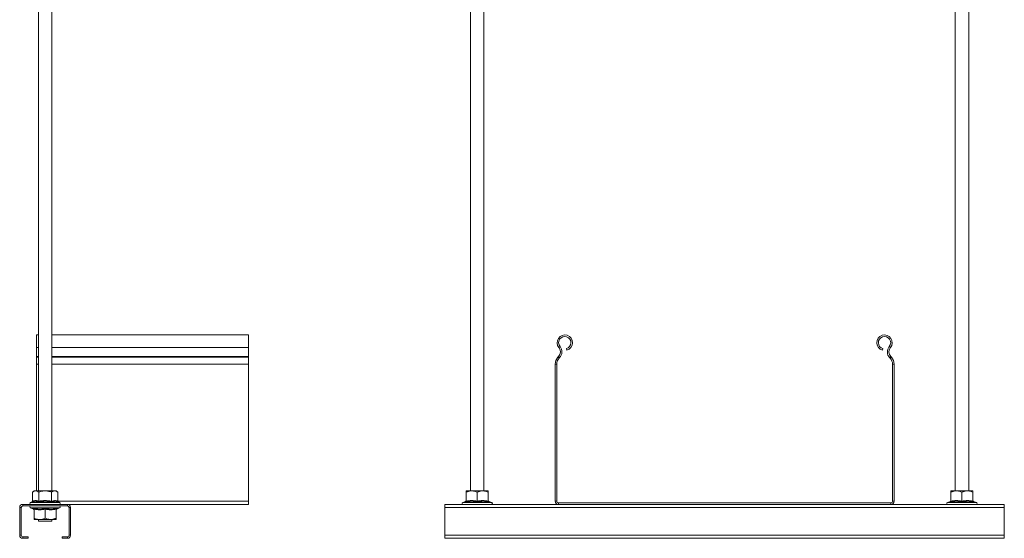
# Model space of a CAD drawing. Header units: millimetres. Extents: x 398 to 1073, y -25 to 1362.
# Tile 4 of 7: x 492 to 1073, y 750 to 1056. Entities that reach past the tile are written whole.
import ezdxf

# ---------------------------------------------------------------- set-up
doc = ezdxf.new("R2010")
doc.units = ezdxf.units.MM

msp = doc.modelspace()

# ---------------------------------------------------------------- linework, layer by layer
at = {"color": 7, "linetype": 'Continuous', "lineweight": 15}
for p, q in [((503.1, 1240.73), (503.1, 777.63)), ((511.1, 777.63), (511.1, 1240.73)), ((758.03, 1240.73), (758.03, 777.63)), ((766.03, 777.63), (766.03, 1240.73)), ((1044.03, 1240.73), (1044.03, 777.63)), ((1052.03, 777.63), (1052.03, 1240.73)), ((503.1, 869.63), (502.1, 869.63)), ((502.1, 862.18), (502.1, 869.63)), ((627.1, 869.63), (511.1, 869.63)), ((627.1, 862.18), (627.1, 869.63)), ((502.1, 856.87), (502.1, 862.18)), ((627.1, 856.87), (627.1, 862.18)), ((810.21, 862.18), (810.9, 862.75)), ((814.89, 860.69), (814.65, 861.56)), ((1001.41, 861.56), (1001.18, 860.69)), ((1005.86, 862.18), (1005.17, 862.75)), ((502.1, 856.51), (502.1, 856.87)), ((502.1, 852.37), (502.1, 856.51)), ((627.1, 856.51), (627.1, 856.87)), ((627.1, 852.37), (627.1, 856.51)), ((810.03, 856.87), (809.68, 856.51)), ((809.68, 856.51), (810.34, 855.89)), ((810.68, 856.25), (810.03, 856.87)), ((810.68, 856.25), (810.34, 855.89)), ((1006.04, 856.87), (1005.39, 856.25)), ((1005.73, 855.89), (1005.39, 856.25)), ((1005.73, 855.89), (1006.38, 856.51)), ((1006.38, 856.51), (1006.04, 856.87)), ((502.1, 777.63), (502.1, 852.37)), ((627.1, 771.53), (627.1, 852.37)), ((808.93, 852.37), (808.03, 852.37)), ((808.03, 852.37), (808.03, 771.53)), ((808.93, 852.37), (808.93, 771.53)), ((1008.03, 852.37), (1007.13, 852.37)), ((1007.13, 771.53), (1007.13, 852.37)), ((1008.03, 771.53), (1008.03, 852.37)), ((500.6, 777.63), (499.59, 776.83)), ((499.59, 771.57), (499.59, 776.83)), ((501.47, 777.63), (500.6, 777.63)), ((507.1, 777.63), (501.47, 777.63)), ((503.34, 771.57), (503.34, 776.83)), ((512.72, 777.63), (507.1, 777.63)), ((510.85, 771.57), (510.85, 776.83)), ((513.6, 777.63), (512.72, 777.63)), ((514.6, 776.83), (513.6, 777.63)), ((514.6, 771.57), (514.6, 776.83)), ((755.53, 777.63), (758.78, 777.63)), ((755.53, 771.57), (755.53, 776.83)), ((765.28, 777.63), (758.78, 777.63)), ((762.03, 771.57), (762.03, 776.83)), ((768.53, 777.63), (765.28, 777.63)), ((768.53, 771.57), (768.53, 776.83)), ((1041.53, 777.63), (1044.78, 777.63)), ((1041.53, 771.57), (1041.53, 776.83)), ((1051.28, 777.63), (1044.78, 777.63)), ((1048.03, 771.57), (1048.03, 776.83)), ((1054.53, 777.63), (1051.28, 777.63)), ((1054.53, 771.57), (1054.53, 776.83)), ((493, 767.83), (492.1, 767.83)), ((492.1, 767.83), (492.1, 751.43)), ((493, 767.83), (493, 751.43)), ((493.9, 769.63), (493.9, 768.73)), ((520.3, 769.63), (493.9, 769.63)), ((520.3, 768.73), (493.9, 768.73)), ((499.2, 771.07), (498.55, 770.83)), ((498.55, 767.53), (500.25, 766.91)), ((513.94, 766.91), (515.64, 767.53)), ((515.64, 770.83), (514.99, 771.07)), ((627.1, 769.63), (520.3, 769.63)), ((520.3, 768.73), (520.3, 769.63)), ((522.1, 767.83), (521.2, 767.83)), ((521.2, 751.43), (521.2, 767.83)), ((522.1, 751.43), (522.1, 767.83)), ((627.1, 769.63), (627.1, 771.53)), ((743.03, 769.63), (743.03, 767.83)), ((743.03, 769.63), (1073.03, 769.63)), ((743.03, 767.83), (1073.03, 767.83)), ((743.03, 767.83), (743.03, 751.43)), ((755.19, 771.45), (753.49, 770.83)), ((768.85, 771.39), (768.85, 771.41)), ((770.58, 770.83), (768.87, 771.45)), ((808.03, 771.53), (808.93, 771.53)), ((809.93, 770.53), (809.93, 769.63)), ((809.93, 770.53), (1006.13, 770.53)), ((1006.13, 769.63), (1006.13, 770.53)), ((1007.13, 771.53), (1008.03, 771.53)), ((1041.19, 771.45), (1039.49, 770.83)), ((1054.85, 771.39), (1054.85, 771.41)), ((1056.58, 770.83), (1054.87, 771.45)), ((1073.03, 769.63), (1073.03, 767.83)), ((1073.03, 767.83), (1073.03, 751.43)), ((500.6, 766.8), (500.6, 761.53)), ((507.1, 766.8), (507.1, 761.53)), ((513.6, 766.8), (513.6, 761.53)), ((500.6, 760.73), (503.85, 760.73)), ((503.1, 760.73), (503.1, 759.73)), ((509.97, 759.73), (503.1, 759.73)), ((503.85, 760.73), (510.35, 760.73)), ((511.1, 759.73), (509.97, 759.73)), ((510.35, 760.73), (513.6, 760.73)), ((511.1, 759.73), (511.1, 760.73)), ((492.1, 751.43), (493, 751.43)), ((493.9, 750.53), (493.9, 749.63)), ((493.9, 750.53), (497.1, 750.53)), ((493.9, 749.63), (497.1, 749.63)), ((497.1, 750.53), (497.1, 749.63)), ((517.1, 750.53), (520.3, 750.53)), ((517.1, 749.63), (517.1, 750.53)), ((517.1, 749.63), (520.3, 749.63)), ((520.3, 749.63), (520.3, 750.53)), ((521.2, 751.43), (522.1, 751.43)), ((743.03, 751.43), (743.03, 749.63)), ((743.03, 751.43), (1073.03, 751.43)), ((743.03, 749.63), (1073.03, 749.63)), ((1073.03, 751.43), (1073.03, 749.63))]:
    msp.add_line(p, q, dxfattribs=at)
at = {"color": 8, "linetype": 'Continuous', "lineweight": 15}
for p, q in [((503.1, 862.18), (502.1, 862.18)), ((627.1, 862.18), (511.1, 862.18)), ((503.1, 856.87), (502.1, 856.87)), ((503.1, 856.51), (502.1, 856.51)), ((627.1, 856.87), (511.1, 856.87)), ((627.1, 856.51), (511.1, 856.51)), ((503.1, 852.37), (502.1, 852.37)), ((627.1, 852.37), (511.1, 852.37)), ((498.55, 770.83), (515.64, 770.83)), ((515.64, 767.53), (498.55, 767.53)), ((627.1, 771.53), (514.61, 771.53)), ((753.49, 770.83), (770.58, 770.83)), ((1039.49, 770.83), (1056.58, 770.83))]:
    msp.add_line(p, q, dxfattribs=at)
at = {"color": 7, "linetype": 'Continuous', "lineweight": 15}
for centre, radius, start, end in [((813.71, 865.08), 4.55, 285, 219.68246), ((813.71, 865.08), 3.65, 285, 219.68246), ((1002.36, 865.08), 4.55, 320.31754, 255), ((1002.36, 865.08), 3.65, 320.31754, 255), ((807.13, 859.62), 4, 316.4642, 39.68246), ((807.13, 859.62), 4.9, 316.4642, 39.68246), ((1008.94, 859.62), 4.9, 140.31754, 223.5358), ((1008.94, 859.62), 4, 140.31754, 223.5358), ((814.03, 852.37), 6, 136.4642, 180), ((814.03, 852.37), 5.1, 136.4642, 180), ((1002.03, 852.37), 5.1, 0, 43.5358), ((1002.03, 852.37), 6, 0, 43.5358), ((493.9, 767.83), 1.8, 90, 180), ((493.9, 767.83), 0.9, 90, 180), ((498.76, 770.25), 0.619, 110, 270), ((498.76, 768.11), 0.619, 90, 250), ((500.12, 766.45), 0.48, 0, 71.81095), ((514.08, 766.45), 0.48, 107.7103, 180), ((515.43, 770.25), 0.619, 270, 70), ((515.43, 768.11), 0.619, 290, 90), ((520.3, 767.83), 1.8, 0, 90), ((520.3, 767.83), 0.9, 0, 90), ((753.7, 770.25), 0.619, 110, 270), ((755.05, 771.91), 0.48, 287.67497, 353.3712), ((769.01, 771.91), 0.48, 186.6594, 252.90501), ((770.36, 770.25), 0.619, 270, 70), ((809.93, 771.53), 1.9, 180, 270), ((809.93, 771.53), 1, 180, 270), ((1006.13, 771.53), 1.9, 270, 0), ((1006.13, 771.53), 1, 270, 0), ((1039.7, 770.25), 0.619, 110, 270), ((1041.05, 771.91), 0.48, 287.67567, 353.37223), ((1055.01, 771.91), 0.48, 186.66276, 252.90164), ((1056.36, 770.25), 0.619, 270, 70), ((493.9, 751.43), 1.8, 180, 270), ((493.9, 751.43), 0.9, 180, 270), ((520.3, 751.43), 1.8, 270, 0), ((520.3, 751.43), 0.9, 270, 0)]:
    msp.add_arc(centre, radius, start, end, dxfattribs=at)
for points, knots in [([(501.47, 777.63), (500.97, 777.53), (500.33, 777.4), (499.73, 776.94), (499.59, 776.83)], [0, 0, 0, 0, 0.769007, 1, 1, 1, 1]), ([(503.34, 776.83), (503.08, 777.02), (502.55, 777.41), (501.91, 777.62), (501.54, 777.63), (501.47, 777.63)], [0, 0, 0, 0, 0.434795, 0.879846, 1, 1, 1, 1]), ([(507.1, 777.63), (506.93, 777.63), (505.74, 777.61), (504.47, 777.27), (503.43, 776.87), (503.34, 776.83)], [0, 0, 0, 0, 0.127944, 0.927356, 1, 1, 1, 1]), ([(510.85, 776.83), (510.53, 776.95), (509.33, 777.42), (508.04, 777.54), (507.1, 777.63)], [0, 0, 0, 0, 0.2638975, 1, 1, 1, 1]), ([(512.72, 777.63), (512.23, 777.53), (511.59, 777.4), (510.99, 776.94), (510.85, 776.83)], [0, 0, 0, 0, 0.769007, 1, 1, 1, 1]), ([(514.6, 776.83), (514.34, 777.02), (513.81, 777.41), (513.17, 777.62), (512.8, 777.63), (512.72, 777.63)], [0, 0, 0, 0, 0.434795, 0.879847, 1, 1, 1, 1]), ([(758.78, 777.63), (757.93, 777.53), (756.81, 777.4), (755.77, 776.94), (755.53, 776.83)], [0, 0, 0, 0, 0.769007, 1, 1, 1, 1]), ([(755.53, 777.63), (755.53, 777.63), (755.53, 777.61), (755.53, 777.27), (755.53, 776.87), (755.53, 776.83)], [0, 0, 0, 0, 0.127944, 0.927356, 1, 1, 1, 1]), ([(762.03, 776.83), (761.58, 777.02), (760.66, 777.41), (759.55, 777.62), (758.92, 777.63), (758.78, 777.63)], [0, 0, 0, 0, 0.434794, 0.879848, 1, 1, 1, 1]), ([(765.28, 777.63), (764.43, 777.53), (763.31, 777.4), (762.27, 776.94), (762.03, 776.83)], [0, 0, 0, 0, 0.769008, 1, 1, 1, 1]), ([(768.53, 776.83), (768.08, 777.02), (767.16, 777.41), (766.05, 777.62), (765.42, 777.63), (765.28, 777.63)], [0, 0, 0, 0, 0.434794, 0.879847, 1, 1, 1, 1]), ([(768.53, 777.63), (768.53, 777.63), (768.53, 777.61), (768.53, 777.27), (768.53, 776.87), (768.53, 776.83)], [0, 0, 0, 0, 0.127944, 0.927356, 1, 1, 1, 1]), ([(1044.78, 777.63), (1043.93, 777.53), (1042.81, 777.4), (1041.77, 776.94), (1041.53, 776.83)], [0, 0, 0, 0, 0.769007, 1, 1, 1, 1]), ([(1041.53, 777.63), (1041.53, 777.63), (1041.53, 777.61), (1041.53, 777.27), (1041.53, 776.87), (1041.53, 776.83)], [0, 0, 0, 0, 0.127944, 0.927356, 1, 1, 1, 1]), ([(1048.03, 776.83), (1047.58, 777.02), (1046.66, 777.41), (1045.55, 777.62), (1044.92, 777.63), (1044.78, 777.63)], [0, 0, 0, 0, 0.434795, 0.879847, 1, 1, 1, 1]), ([(1051.28, 777.63), (1050.43, 777.53), (1049.31, 777.4), (1048.27, 776.94), (1048.03, 776.83)], [0, 0, 0, 0, 0.769007, 1, 1, 1, 1]), ([(1054.53, 776.83), (1054.08, 777.02), (1053.16, 777.41), (1052.05, 777.62), (1051.42, 777.63), (1051.28, 777.63)], [0, 0, 0, 0, 0.434795, 0.879846, 1, 1, 1, 1]), ([(1054.53, 777.63), (1054.53, 777.63), (1054.53, 777.61), (1054.53, 777.27), (1054.53, 776.87), (1054.53, 776.83)], [0, 0, 0, 0, 0.127944, 0.927356, 1, 1, 1, 1]), ([(499.2, 771.07), (499.2, 771.07), (499.26, 771.09), (499.36, 771.15), (499.49, 771.26), (499.57, 771.41), (499.58, 771.51), (499.59, 771.57)], [0, 0, 0, 0, 0.006852, 0.267584, 0.528631, 0.763832, 1, 1, 1, 1]), ([(503.15, 771.07), (502.99, 771.12), (502.21, 771.4), (500.89, 771.58), (499.72, 771.23), (499.2, 771.07)], [0, 0, 0, 0, 0.120966, 0.606825, 1, 1, 1, 1]), ([(499.59, 771.57), (500.21, 771.74), (501.46, 772.08), (502.71, 771.74), (503.34, 771.57)], [0, 0, 0, 0, 0.49217, 1, 1, 1, 1]), ([(500.26, 767.3), (500.53, 767.24), (501.91, 766.97), (504.22, 766.78), (506.21, 767.14), (507.1, 767.3)], [0, 0, 0, 0, 0.120963, 0.606825, 1, 1, 1, 1]), ([(500.26, 767.3), (500.26, 767.3), (500.31, 767.28), (500.4, 767.22), (500.51, 767.1), (500.58, 766.96), (500.59, 766.85), (500.6, 766.8)], [0, 0, 0, 0, 0.0068601, 0.2675962, 0.52864, 0.763834, 1, 1, 1, 1]), ([(503.15, 771.07), (503.15, 771.07), (503.18, 771.09), (503.23, 771.15), (503.29, 771.26), (503.33, 771.41), (503.34, 771.51), (503.34, 771.57)], [0, 0, 0, 0, 0.006832, 0.267596, 0.528621, 0.763835, 1, 1, 1, 1]), ([(511.04, 771.07), (510.73, 771.12), (509.15, 771.4), (506.48, 771.58), (504.18, 771.23), (503.15, 771.07)], [0, 0, 0, 0, 0.120964, 0.606826, 1, 1, 1, 1]), ([(503.34, 771.57), (504.57, 771.74), (507.08, 772.08), (509.58, 771.74), (510.85, 771.57)], [0, 0, 0, 0, 0.49217, 1, 1, 1, 1]), ([(507.1, 767.3), (507.37, 767.24), (508.73, 766.97), (511.03, 766.78), (513.04, 767.14), (513.93, 767.3)], [0, 0, 0, 0, 0.120963, 0.606826, 1, 1, 1, 1]), ([(507.1, 767.3), (507.1, 767.3), (507.1, 767.28), (507.1, 767.22), (507.1, 767.1), (507.1, 766.96), (507.1, 766.85), (507.1, 766.8)], [0, 0, 0, 0, 0.006852, 0.267577, 0.52862, 0.763829, 1, 1, 1, 1]), ([(510.85, 771.57), (511.46, 771.74), (512.71, 772.08), (513.97, 771.74), (514.6, 771.57)], [0, 0, 0, 0, 0.492171, 1, 1, 1, 1]), ([(511.04, 771.07), (511.04, 771.07), (511.01, 771.09), (510.96, 771.15), (510.9, 771.26), (510.86, 771.41), (510.85, 771.51), (510.85, 771.57)], [0, 0, 0, 0, 0.006832, 0.267596, 0.528621, 0.763835, 1, 1, 1, 1]), ([(514.99, 771.07), (514.83, 771.12), (514.03, 771.4), (512.68, 771.58), (511.55, 771.23), (511.04, 771.07)], [0, 0, 0, 0, 0.1209645, 0.6068244, 1, 1, 1, 1]), ([(513.93, 767.3), (513.93, 767.3), (513.88, 767.28), (513.79, 767.22), (513.68, 767.1), (513.61, 766.96), (513.6, 766.85), (513.6, 766.8)], [0, 0, 0, 0, 0.0068601, 0.2675962, 0.52864, 0.763834, 1, 1, 1, 1]), ([(514.6, 771.57), (514.61, 771.51), (514.62, 771.41), (514.7, 771.26), (514.83, 771.15), (514.93, 771.09), (514.99, 771.07), (514.99, 771.07)], [0, 0, 0, 0, 0.236168, 0.471369, 0.732416, 0.993148, 1, 1, 1, 1]), ([(755.53, 771.57), (755.53, 771.51), (755.52, 771.41), (755.44, 771.26), (755.34, 771.15), (755.25, 771.09), (755.2, 771.07), (755.2, 771.07)], [0, 0, 0, 0, 0.236169, 0.471368, 0.732416, 0.993147, 1, 1, 1, 1]), ([(762.03, 771.07), (761.76, 771.12), (760.4, 771.4), (758.1, 771.58), (756.09, 771.23), (755.2, 771.07)], [0, 0, 0, 0, 0.120964, 0.606826, 1, 1, 1, 1]), ([(755.53, 771.57), (756.6, 771.74), (758.77, 772.08), (760.93, 771.74), (762.03, 771.57)], [0, 0, 0, 0, 0.492171, 1, 1, 1, 1]), ([(762.03, 771.57), (763.1, 771.74), (765.27, 772.08), (767.43, 771.74), (768.53, 771.57)], [0, 0, 0, 0, 0.49217, 1, 1, 1, 1]), ([(762.03, 771.07), (762.03, 771.07), (762.03, 771.09), (762.03, 771.15), (762.03, 771.26), (762.03, 771.41), (762.03, 771.51), (762.03, 771.57)], [0, 0, 0, 0, 0.006852, 0.267584, 0.528631, 0.763832, 1, 1, 1, 1]), ([(768.87, 771.07), (768.6, 771.12), (767.22, 771.4), (764.91, 771.58), (762.92, 771.23), (762.03, 771.07)], [0, 0, 0, 0, 0.120964, 0.606826, 1, 1, 1, 1]), ([(768.87, 771.07), (768.87, 771.07), (768.82, 771.09), (768.73, 771.15), (768.62, 771.26), (768.55, 771.41), (768.54, 771.51), (768.53, 771.57)], [0, 0, 0, 0, 0.0068541, 0.2675833, 0.5286336, 0.7638314, 1, 1, 1, 1]), ([(1041.53, 771.57), (1041.53, 771.51), (1041.52, 771.41), (1041.44, 771.26), (1041.34, 771.15), (1041.25, 771.09), (1041.2, 771.07), (1041.2, 771.07)], [0, 0, 0, 0, 0.236168, 0.471359, 0.732406, 0.993132, 1, 1, 1, 1]), ([(1048.03, 771.07), (1047.76, 771.12), (1046.4, 771.4), (1044.1, 771.58), (1042.09, 771.23), (1041.2, 771.07)], [0, 0, 0, 0, 0.120964, 0.606826, 1, 1, 1, 1]), ([(1041.53, 771.57), (1042.6, 771.74), (1044.77, 772.08), (1046.93, 771.74), (1048.03, 771.57)], [0, 0, 0, 0, 0.492171, 1, 1, 1, 1]), ([(1048.03, 771.57), (1049.1, 771.74), (1051.27, 772.08), (1053.43, 771.74), (1054.53, 771.57)], [0, 0, 0, 0, 0.49217, 1, 1, 1, 1]), ([(1048.03, 771.07), (1048.03, 771.07), (1048.03, 771.09), (1048.03, 771.15), (1048.03, 771.26), (1048.03, 771.41), (1048.03, 771.51), (1048.03, 771.57)], [0, 0, 0, 0, 0.006852, 0.267584, 0.528631, 0.763832, 1, 1, 1, 1]), ([(1054.87, 771.07), (1054.6, 771.12), (1053.22, 771.4), (1050.91, 771.58), (1048.92, 771.23), (1048.03, 771.07)], [0, 0, 0, 0, 0.120966, 0.606825, 1, 1, 1, 1]), ([(1054.87, 771.07), (1054.87, 771.07), (1054.82, 771.09), (1054.73, 771.15), (1054.62, 771.26), (1054.55, 771.41), (1054.54, 771.51), (1054.53, 771.57)], [0, 0, 0, 0, 0.006832, 0.267596, 0.528621, 0.763835, 1, 1, 1, 1]), ([(507.1, 766.8), (506.03, 766.63), (503.86, 766.28), (501.7, 766.62), (500.6, 766.8)], [0, 0, 0, 0, 0.492171, 1, 1, 1, 1]), ([(500.6, 761.53), (500.87, 761.41), (501.91, 760.95), (503.02, 760.82), (503.85, 760.73)], [0, 0, 0, 0, 0.263899, 1, 1, 1, 1]), ([(500.6, 760.73), (500.6, 760.83), (500.6, 760.96), (500.6, 761.43), (500.6, 761.53)], [0, 0, 0, 0, 0.769009, 1, 1, 1, 1]), ([(503.85, 760.73), (503.99, 760.74), (505.02, 760.76), (506.12, 761.09), (507.02, 761.5), (507.1, 761.53)], [0, 0, 0, 0, 0.127944, 0.927357, 1, 1, 1, 1]), ([(513.6, 766.8), (512.53, 766.63), (510.36, 766.28), (508.2, 766.62), (507.1, 766.8)], [0, 0, 0, 0, 0.49217, 1, 1, 1, 1]), ([(507.1, 761.53), (507.55, 761.34), (508.47, 760.96), (509.58, 760.75), (510.21, 760.74), (510.35, 760.73)], [0, 0, 0, 0, 0.434791, 0.879845, 1, 1, 1, 1]), ([(510.35, 760.73), (511.2, 760.83), (512.32, 760.96), (513.36, 761.43), (513.6, 761.53)], [0, 0, 0, 0, 0.7690085, 1, 1, 1, 1]), ([(513.6, 761.53), (513.6, 761.34), (513.6, 760.96), (513.6, 760.75), (513.6, 760.74), (513.6, 760.73)], [0, 0, 0, 0, 0.434798, 0.879849, 1, 1, 1, 1])]:
    msp.add_open_spline(points, degree=3, knots=knots, dxfattribs=at)
at = {"color": 8, "linetype": 'Continuous', "lineweight": 15}
for points, knots in [([(500.28, 766.97), (500.28, 766.95), (500.28, 766.85), (500.27, 767.1), (500.26, 767.3)], [0, 0, 0, 0, 0.21361, 1, 1, 1, 1]), ([(513.93, 767.3), (513.93, 767.24), (513.92, 767), (513.92, 766.98), (513.92, 766.97)], [0, 0, 0, 0, 0.241915, 1, 1, 1, 1]), ([(755.2, 771.07), (755.2, 771.13), (755.21, 771.36), (755.21, 771.38), (755.21, 771.39)], [0, 0, 0, 0, 0.241915, 1, 1, 1, 1]), ([(768.85, 771.41), (768.85, 771.42), (768.85, 771.51), (768.86, 771.27), (768.87, 771.07)], [0, 0, 0, 0, 0.151183, 1, 1, 1, 1]), ([(1041.2, 771.07), (1041.2, 771.13), (1041.21, 771.36), (1041.21, 771.38), (1041.21, 771.39)], [0, 0, 0, 0, 0.241915, 1, 1, 1, 1]), ([(1054.85, 771.41), (1054.85, 771.42), (1054.85, 771.51), (1054.86, 771.27), (1054.87, 771.07)], [0, 0, 0, 0, 0.151183, 1, 1, 1, 1])]:
    msp.add_open_spline(points, degree=3, knots=knots, dxfattribs=at)

doc.saveas('drawing.dxf')
